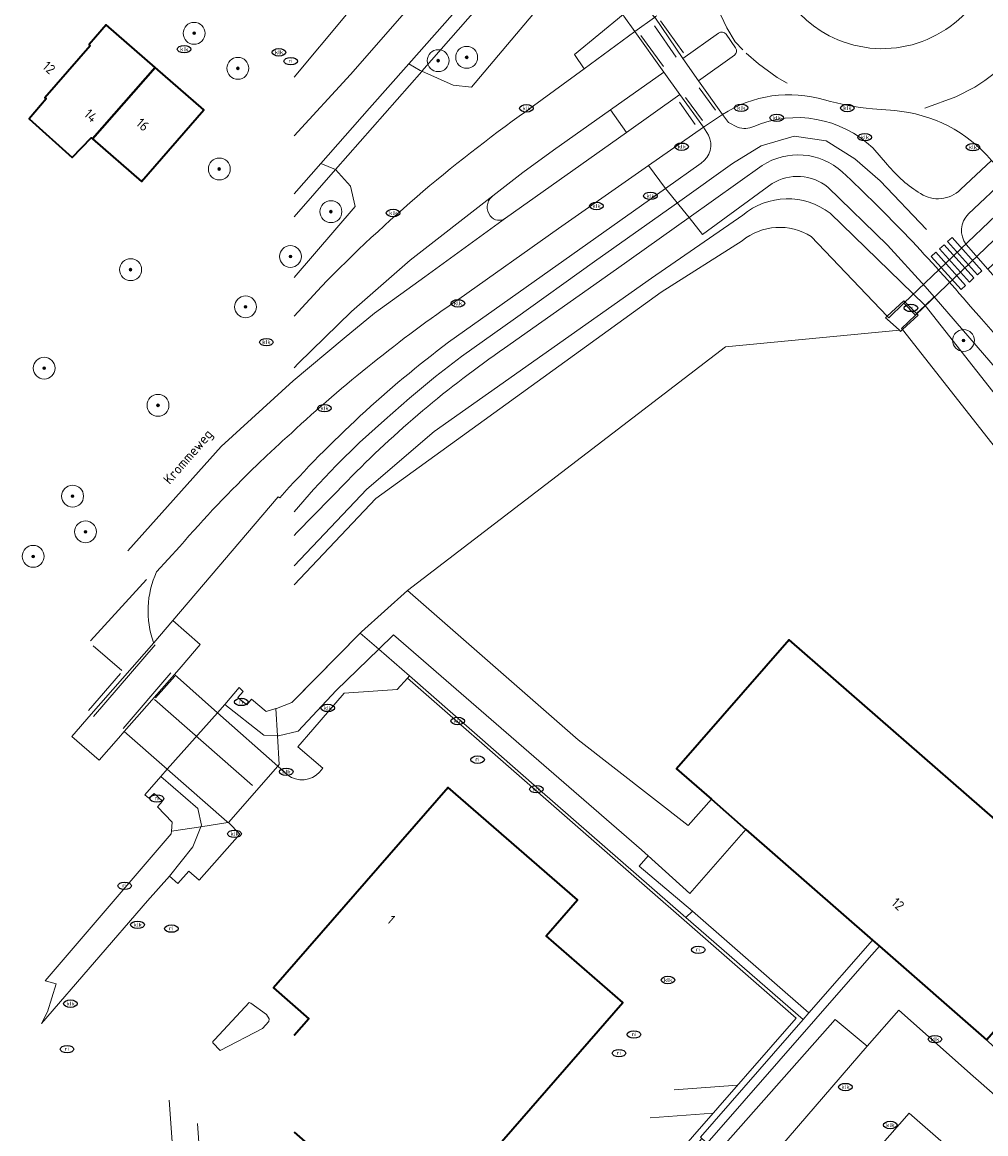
# Model space of a CAD drawing. Header units: metres. Extents: x 103671 to 105190, y 427150 to 429171.
# Tile 177 of 256: x 103672 to 103760, y 428050 to 428152. Entities that reach past the tile are written whole.
import ezdxf
from ezdxf.enums import TextEntityAlignment as Align

# ---------------------------------------------------------------- set-up
doc = ezdxf.new("R2010")
doc.units = ezdxf.units.M
for name, color, linetype, lineweight in [('B-WE-GR-BEPLANTING_CULTUUR_BODEMBEDEKKER-GV', 253, 'Continuous', 18), ('B-WE-GR-BEPLANTING_CULTUUR_BOSPLANTSOEN-GV', 253, 'Continuous', 18), ('B-WE-GR-BEPLANTING_CULTUUR_HEESTERS-GV', 253, 'Continuous', 18), ('B-WE-GR-BOOM-S', 253, 'Continuous', 25), ('B-WE-GR-GROENVOORZIENING-GV', 253, 'Continuous', 18), ('B-WE-IE-MEUBILAIR-S', 253, 'Continuous', 25), ('B-WE-IE-TERREINAFSCHEIDING_KUNSTMATIG_HEKWERK-G', 253, 'IE-TERREINAFSCHEIDING_KUNSTMATIG-SO', 18), ('B-WE-IE-TERREINAFSCHEIDING_KUNSTMATIG_MUUR-G', 253, 'IE-TERREINAFSCHEIDING_KUNSTMATIG-SO', 18), ('B-WE-IE-TERREINAFSCHEIDING_KUNSTMATIG_MUUR-GV', 253, 'Continuous', 18), ('B-WE-KW-KUNSTWERK_DUIKER-GV', 253, 'Continuous', 18), ('B-WE-OG-BEBOUWING-GV', 253, 'Continuous', 35), ('B-WE-OG-BEBOUWING-T18', 7, 'Continuous', 18), ('B-WE-OG-TERREIN_BEGROEID-GV', 253, 'Continuous', 18), ('B-WE-OG-TERREIN_ERF-GV', 253, 'Continuous', 18), ('B-WE-OG-TERREIN_OEVER-GV', 253, 'Continuous', 18), ('B-WE-OG-TOPOGRAFIE-T18', 7, 'Continuous', 18), ('B-WE-OG-WATER_SLOOT-GV', 253, 'Continuous', 18), ('B-WE-OG-WEG-GV', 253, 'Continuous', 18), ('B-WE-VH-GESLOTENVERHARDING_ASFALT-GV', 253, 'Continuous', 18), ('B-WE-VH-GESLOTENVERHARDING_BETON-GV', 253, 'Continuous', 18), ('B-WE-VH-OPENVERHARDING-GV', 253, 'Continuous', 18), ('B-WE-VH-OPENVERHARDING_BETONSTRAATSTEEN-GV', 253, 'Continuous', 18), ('B-WE-VH-OPENVERHARDING_SIERBESTRATING-GV', 253, 'Continuous', 18), ('B-WE-VH-OPENVERHARDING_TEGEL-GV', 253, 'Continuous', 18), ('B-WE-VW-MARKERING_PICTOGRAM-G', 253, 'Continuous', 18)]:
    doc.layers.add(name, color=color, linetype=linetype, lineweight=lineweight)
doc.styles.add('NLCS-ISO', font='NLCS-ISO.ttf')
doc.styles.add('NLCS-ISO-M500-T18', font='NLCS-ISO.ttf', dxfattribs={"height": 0.9})
doc.linetypes.add('IE-TERREINAFSCHEIDING_KUNSTMATIG-SO', pattern='A,4,[82,NLCS.SHX,S=0.75,R=90,X=0,Y=0],4,-2', length=10)

# ---------------------------------------------------------------- blocks, each defined once
blk = doc.blocks.new('SIE-MEUBILAIR_PUT_KOLK-SO')
blk.add_ellipse((0, 0), major_axis=(1.25, 0), ratio=0.54)
at = {"style": 'NLCS-ISO'}
blk.add_text('klk', height=0.75, dxfattribs=at).set_placement((0.03, 0), align=Align.MIDDLE_CENTER)
blk = doc.blocks.new('SIE-MEUBILAIR_PUT_RIOOLPUT-SO')
blk.add_ellipse((0, 0), major_axis=(1.25, 0), ratio=0.54)
at = {"style": 'NLCS-ISO'}
blk.add_text('ri', height=0.75, dxfattribs=at).set_placement((-0.04, 0.07), align=Align.MIDDLE_CENTER)
blk = doc.blocks.new('SGR-BOOM_GBKN-SO')
at = {"linetype": 'ByBlock', "lineweight": 18}
h = blk.add_hatch(color=0, dxfattribs=at)
h.dxf.hatch_style = 1
edge = h.paths.add_edge_path()
edge.add_arc((0, 0), 0.25, 0, 360)
at = {"color": 0, "linetype": 'ByBlock', "lineweight": 18}
for radius in [2, 0.25]:
    blk.add_circle((0, 0), radius, dxfattribs=at)
at = {"color": 0, "linetype": 'ByBlock', "lineweight": 18, "style": 'NLCS-ISO'}
blk.add_attdef('SOORT', (2.5, 0), '', height=1.5, dxfattribs=at)

msp = doc.modelspace()

# ---------------------------------------------------------------- linework, layer by layer
at = {"layer": 'B-WE-GR-BEPLANTING_CULTUUR_BODEMBEDEKKER-GV', "flags": 128}
msp.add_lwpolyline([(103696.327, 428141.615), (103701.489, 428147.247), (103707.917, 428154.616), (103714.123, 428161.801), (103723.088, 428172.097), (103720.094, 428175.008), (103701.953, 428153.685), (103701.129, 428152.717), (103696.327, 428147.005)], dxfattribs=at)
for points in [[(103706.688, 428100.076), (103702.49, 428096.298), (103702.384, 428096.191), (103704.065, 428094.721), (103705.43, 428096.042), (103728.078, 428076.4), (103728.687, 428075.844), (103732.48, 428072.385), (103737.615, 428078.256), (103734.454, 428081.021), (103732.347, 428078.613), (103722.27, 428086.446)], [(103732.123, 428070.216), (103732.733, 428070.779), (103727.853, 428074.891), (103728.687, 428075.844), (103728.078, 428076.4), (103705.43, 428096.042), (103704.065, 428094.721), (103706.862, 428092.276), (103718.759, 428081.875)]]:
    msp.add_lwpolyline(points, close=True, dxfattribs=at)
at = {"layer": 'B-WE-GR-BEPLANTING_CULTUUR_BOSPLANTSOEN-GV', "flags": 128}
for points in [[(103738.945, 428177.043), (103736.08, 428179.533), (103708.017, 428147.536), (103710.86, 428146.26), (103712.543, 428146.091), (103725.881, 428161.916), (103731.416, 428167.891)], [(103696.327, 428128.68), (103701.903, 428135.176), (103701.492, 428137.04), (103700.123, 428138.551), (103696.327, 428134.236)]]:
    msp.add_lwpolyline(points, dxfattribs=at)
at = {"layer": 'B-WE-GR-BEPLANTING_CULTUUR_HEESTERS-GV', "flags": 128}
msp.add_lwpolyline([(103689.582, 428058.045), (103693.455, 428060.073), (103694.037, 428060.69), (103694.047, 428060.942), (103693.803, 428061.353), (103692.394, 428062.365), (103692.215, 428062.421), (103689.105, 428059.065), (103688.916, 428058.87), (103688.903, 428058.751)], close=True, dxfattribs=at)
at = {"layer": 'B-WE-GR-GROENVOORZIENING-GV', "flags": 128}
msp.add_lwpolyline([(103732.733, 428070.779), (103732.123, 428070.216), (103742.849, 428060.882), (103743.368, 428061.477)], close=True, dxfattribs=at)
at = {"layer": 'B-WE-IE-TERREINAFSCHEIDING_KUNSTMATIG_HEKWERK-G', "flags": 128}
for points in [[(103702.384, 428096.191), (103704.065, 428094.721), (103706.862, 428092.276), (103718.759, 428081.875), (103732.123, 428070.216)], [(103685.129, 428078.085), (103687.807, 428078.493), (103690.284, 428078.869), (103690.328, 428078.876), (103694.854, 428084.025), (103694.985, 428084.174), (103694.821, 428086.794), (103694.666, 428089.289)], [(103743.368, 428061.477), (103732.733, 428070.779), (103732.123, 428070.216), (103742.849, 428060.882), (103733.446, 428050.121), (103733.568, 428050.021), (103734.083, 428049.595)], [(103734.083, 428049.595), (103743.991, 428060.932)]]:
    msp.add_lwpolyline(points, dxfattribs=at)
at = {"layer": 'B-WE-IE-TERREINAFSCHEIDING_KUNSTMATIG_MUUR-G', "flags": 128}
for points in [[(103749.186, 428068.134), (103743.368, 428061.477), (103742.849, 428060.882)], [(103743.991, 428060.932), (103748.661, 428066.275), (103749.809, 428067.589)]]:
    msp.add_lwpolyline(points, dxfattribs=at)
at = {"layer": 'B-WE-IE-TERREINAFSCHEIDING_KUNSTMATIG_MUUR-GV', "flags": 128}
for points in [[(103751.924, 428123.928), (103753.332, 428125.253), (103753.205, 428125.38), (103752.045, 428126.543), (103750.515, 428125.153), (103750.656, 428125.006), (103752.042, 428126.336), (103753.088, 428125.246), (103751.824, 428124.033)], [(103749.809, 428067.589), (103749.186, 428068.134), (103743.368, 428061.477), (103742.849, 428060.882), (103733.446, 428050.121), (103733.568, 428050.021), (103734.083, 428049.595), (103743.991, 428060.932), (103748.661, 428066.275)]]:
    msp.add_lwpolyline(points, close=True, dxfattribs=at)
msp.add_lwpolyline([(103733.446, 428050.121), (103742.849, 428060.882), (103732.123, 428070.216), (103718.759, 428081.875), (103706.862, 428092.276), (103706.685, 428092.074), (103718.597, 428081.656), (103742.21, 428061.004), (103723.25, 428039.326)], dxfattribs=at)
at = {"layer": 'B-WE-KW-KUNSTWERK_DUIKER-GV', "flags": 128}
msp.add_lwpolyline([(103780.223, 428151.218), (103779.247, 428152.28), (103752.042, 428126.336), (103753.088, 428125.246)], close=True, dxfattribs=at)
at = {"layer": 'B-WE-OG-BEBOUWING-GV', "flags": 128}
for points in [[(103677.91, 428141.35), (103683.64, 428147.88), (103679.18, 428151.77), (103678.197, 428150.648), (103677.6, 428149.97), (103677.72, 428149.86), (103673.57, 428145.11), (103673.7, 428145), (103672.12, 428143.19), (103676.048, 428139.635), (103677.81, 428141.437)], [(103683.64, 428147.88), (103677.91, 428141.35), (103682.39, 428137.46), (103688.1, 428144)], [(103764.722, 428064.907), (103767.156, 428067.694), (103769.91, 428070.849), (103741.568, 428095.59), (103731.276, 428083.801), (103734.454, 428081.021), (103737.615, 428078.256), (103749.186, 428068.134), (103749.809, 428067.589), (103759.593, 428059.031)]]:
    msp.add_lwpolyline(points, close=True, dxfattribs=at)
msp.add_lwpolyline([(103696.327, 428050.575), (103706.619, 428041.582), (103712.335, 428048.141), (103713.239, 428047.353), (103726.373, 428062.423), (103719.362, 428068.533), (103722.213, 428071.805), (103710.415, 428082.087), (103694.444, 428063.761), (103697.671, 428060.949), (103696.327, 428059.423)], dxfattribs=at)
at = {"layer": 'B-WE-OG-TERREIN_BEGROEID-GV'}
for points in [[(103744.797, 428144.914, 0.219408), (103735.457, 428143.578)], [(103749.157, 428144.094, -0.0454446), (103744.797, 428144.914)], [(103760.039, 428139.375, 0.1986321), (103751.204, 428143.932)], [(103738.334, 428142.488, -0.299641), (103749.197, 428140.529)], [(103736.849, 428142.412, 0.2006648), (103738.334, 428142.488)], [(103750.534, 428138.992, 0.0836764), (103753.567, 428136.348)], [(103753.567, 428136.348, 0.3491297), (103757.213, 428136.711)], [(103711.37, 428126.715, 0.0362093), (103696.084, 428114.47)], [(103695.019, 428108.537, -0.0490288), (103710.439, 428122.773)], [(103696.084, 428114.47, 0.0089198), (103692.946, 428111.554)], [(103692.946, 428111.554, 0.022115), (103685.887, 428104.116)], [(103683.765, 428101.792, 0.1941623), (103683.498, 428095.318)], [(103695.756, 428083.223, 0.3898876), (103698.644, 428083.495)]]:
    msp.add_lwpolyline(points, format="xyb", dxfattribs=at)
at = {"layer": 'B-WE-OG-TERREIN_BEGROEID-GV', "flags": 128}
for points in [[(103751.204, 428143.932), (103749.157, 428144.094)], [(103735.457, 428143.578), (103736.005, 428142.855), (103736.849, 428142.412)], [(103749.197, 428140.529), (103750.534, 428138.992)], [(103710.439, 428122.773), (103730.248, 428136.824), (103728.718, 428138.919), (103720.488, 428133.16), (103711.37, 428126.715)], [(103757.213, 428136.711), (103760.039, 428139.375)], [(103683.498, 428095.318), (103683.517, 428095.302), (103685.254, 428097.343), (103694.883, 428108.656), (103695.019, 428108.537)], [(103685.887, 428104.116), (103683.765, 428101.792)], [(103706.862, 428092.276), (103704.065, 428094.721), (103700.175, 428090.957), (103696.721, 428087.228), (103694.903, 428086.789), (103694.821, 428086.794), (103694.985, 428084.174), (103694.854, 428084.025), (103695.756, 428083.223)], [(103698.644, 428083.495), (103698.952, 428083.843), (103696.661, 428085.8), (103698.042, 428087.393), (103700.912, 428090.703), (103705.748, 428091.024), (103706.685, 428092.074), (103706.862, 428092.276)]]:
    msp.add_lwpolyline(points, dxfattribs=at)
for points in [[(103689.992, 428089.669), (103689.35, 428088.917), (103694.854, 428084.025), (103694.985, 428084.174), (103694.821, 428086.794), (103693.58, 428086.874)], [(103684.745, 428083.749), (103684.151, 428083.074), (103687.527, 428080.165), (103687.871, 428078.652), (103687.807, 428078.493), (103690.284, 428078.869), (103690.186, 428078.981)], [(103687.807, 428078.493), (103687.07, 428076.655), (103684.938, 428073.97), (103685.718, 428073.313), (103686.716, 428074.447), (103687.665, 428073.626), (103691.373, 428077.805), (103690.328, 428078.876), (103690.284, 428078.869)]]:
    msp.add_lwpolyline(points, close=True, dxfattribs=at)
at = {"layer": 'B-WE-OG-TERREIN_ERF-GV', "flags": 128}
msp.add_lwpolyline([(103737.615, 428078.256), (103732.48, 428072.385), (103728.687, 428075.844), (103727.853, 428074.891), (103732.733, 428070.779), (103743.368, 428061.477), (103749.186, 428068.134)], close=True, dxfattribs=at)
at = {"layer": 'B-WE-OG-TERREIN_OEVER-GV', "flags": 128}
for points in [[(103736.08, 428179.533), (103735.194, 428180.304), (103706.807, 428148.217), (103707.853, 428147.609), (103708.017, 428147.536)], [(103708.004, 428147.521), (103708.017, 428147.536), (103707.853, 428147.609), (103706.807, 428148.217), (103703.216, 428144.158), (103698.781, 428139.115), (103700.111, 428138.565), (103700.123, 428138.551), (103704.633, 428143.678)], [(103753.974, 428126.113), (103753.205, 428125.38), (103753.332, 428125.253), (103751.924, 428123.928), (103761.762, 428111.407), (103780.489, 428077.448), (103784.611, 428070.751), (103787.638, 428074.287), (103783.919, 428080.693), (103765.212, 428111.838)], [(103704.065, 428094.721), (103702.384, 428096.191), (103696.122, 428089.863), (103694.723, 428089.305), (103694.666, 428089.289), (103694.821, 428086.794), (103694.903, 428086.789), (103696.721, 428087.228), (103700.175, 428090.957)], [(103694.666, 428089.289), (103693.778, 428089.037), (103692.456, 428090.161), (103692.002, 428089.642), (103691.188, 428090.294), (103691.696, 428090.848), (103691.309, 428091.214), (103689.992, 428089.669), (103693.58, 428086.874), (103694.821, 428086.794)], [(103687.527, 428080.165), (103684.151, 428083.074), (103682.698, 428081.42), (103683.057, 428081.095), (103683.553, 428081.531), (103684.326, 428080.826), (103683.843, 428080.304), (103685.187, 428078.903), (103685.129, 428078.085), (103687.807, 428078.493), (103687.871, 428078.652)], [(103682.95, 428071.726), (103684.938, 428073.97), (103687.07, 428076.655), (103687.807, 428078.493), (103685.129, 428078.085), (103685.113, 428077.858), (103673.599, 428064.407), (103674.588, 428064.136), (103673.811, 428061.571), (103673.266, 428060.518)]]:
    msp.add_lwpolyline(points, close=True, dxfattribs=at)
for points in [[(103696.327, 428134.236), (103700.123, 428138.551), (103700.111, 428138.565), (103698.781, 428139.115), (103696.327, 428136.325)], [(103737.318, 428134.37), (103728.982, 428128.619), (103709.144, 428114.624), (103702.973, 428109.343), (103696.327, 428102.346)], [(103743.567, 428132.43), (103750.515, 428125.153), (103752.045, 428126.543), (103753.205, 428125.38), (103753.974, 428126.113), (103753.943, 428126.15), (103745.306, 428134.56)], [(103696.327, 428100.601), (103703.807, 428108.493), (103729.866, 428127.356), (103737.267, 428132.04)]]:
    msp.add_lwpolyline(points, dxfattribs=at)
at = {"layer": 'B-WE-OG-TERREIN_OEVER-GV'}
for points in [[(103745.306, 428134.56, 0.3530323), (103737.318, 428134.37)], [(103737.267, 428132.04, -0.3238067), (103743.567, 428132.43)]]:
    msp.add_lwpolyline(points, format="xyb", dxfattribs=at)
at = {"layer": 'B-WE-OG-WATER_SLOOT-GV', "flags": 128}
for points in [[(103696.327, 428136.325), (103698.781, 428139.115), (103703.216, 428144.158), (103706.807, 428148.217), (103735.194, 428180.304), (103740.731, 428186.563), (103758.053, 428206.648), (103755.729, 428209.178), (103748.691, 428201.229), (103740.567, 428191.799), (103732.983, 428183.12), (103723.249, 428172.281), (103723.088, 428172.097), (103714.123, 428161.801), (103707.917, 428154.616), (103701.489, 428147.247), (103696.327, 428141.615)], [(103737.267, 428132.04), (103729.866, 428127.356), (103703.807, 428108.493), (103696.327, 428100.601)], [(103750.515, 428125.153), (103743.567, 428132.43)], [(103696.327, 428090.07), (103702.384, 428096.191), (103702.49, 428096.298), (103706.688, 428100.076), (103735.731, 428122.358), (103751.634, 428123.884), (103750.5, 428124.871), (103750.349, 428125.008), (103750.515, 428125.153)], [(103780.489, 428077.448), (103761.762, 428111.407), (103751.924, 428123.928), (103751.739, 428123.754), (103751.634, 428123.884), (103735.731, 428122.358), (103706.688, 428100.076), (103722.27, 428086.446), (103732.347, 428078.613), (103734.454, 428081.021), (103731.276, 428083.801), (103741.568, 428095.59), (103769.91, 428070.849), (103767.156, 428067.694), (103775.846, 428060.511), (103778.371, 428058.423), (103780.595, 428056.585), (103789.612, 428048.675), (103783.341, 428041.526), (103793.573, 428030.323), (103799.56, 428030.443), (103800.286, 428032.214)]]:
    msp.add_lwpolyline(points, dxfattribs=at)
at = {"layer": 'B-WE-OG-WATER_SLOOT-GV'}
msp.add_lwpolyline([(103743.567, 428132.43, 0.3238067), (103737.267, 428132.04)], format="xyb", dxfattribs=at)
at = {"layer": 'B-WE-OG-WEG-GV', "flags": 128}
for points in [[(103726.353, 428155.193), (103727.893, 428159.053), (103731.416, 428167.891), (103725.881, 428161.916), (103712.543, 428146.091), (103710.86, 428146.26), (103708.017, 428147.536), (103708.004, 428147.521), (103704.633, 428143.678), (103700.123, 428138.551), (103701.492, 428137.04), (103701.903, 428135.176), (103696.327, 428128.68)], [(103718.208, 428144.356), (103722.819, 428147.745), (103721.944, 428149.072), (103726.406, 428152.708)], [(103739.995, 428137.264), (103733.631, 428132.62), (103732.412, 428134.166), (103725.776, 428129.454), (103715.565, 428122.221)], [(103745.306, 428134.56), (103753.943, 428126.15), (103753.974, 428126.113), (103754.808, 428126.908), (103753.983, 428127.867), (103750.531, 428131.63), (103745.083, 428136.945)], [(103696.327, 428102.346), (103702.973, 428109.343), (103709.144, 428114.624), (103728.982, 428128.619), (103737.318, 428134.37)], [(103696.327, 428125.159), (103698.834, 428127.875)], [(103760.549, 428120.24), (103754.808, 428126.908), (103753.974, 428126.113), (103765.212, 428111.838), (103783.919, 428080.693), (103787.638, 428074.287), (103788.417, 428075.197), (103783.259, 428084.164), (103772.774, 428102.475)], [(103701.21, 428110.105), (103696.573, 428105.391), (103696.327, 428105.106)]]:
    msp.add_lwpolyline(points, dxfattribs=at)
at = {"layer": 'B-WE-OG-WEG-GV'}
for points in [[(103698.834, 428127.875, -0.0463831), (103718.208, 428144.356)], [(103745.083, 428136.945, 0.3193804), (103739.995, 428137.264)], [(103737.318, 428134.37, -0.3530323), (103745.306, 428134.56)], [(103715.565, 428122.221, 0.0491512), (103701.21, 428110.105)]]:
    msp.add_lwpolyline(points, format="xyb", dxfattribs=at)
at = {"layer": 'B-WE-VH-GESLOTENVERHARDING_ASFALT-GV'}
for points in [[(103746.005, 428150.408, -0.7459945), (103748.217, 428170.419)], [(103755.356, 428169.147, -0.9354246), (103746.005, 428150.408)], [(103735.102, 428151.022, -0.3848791), (103735.809, 428150.928)], [(103736.665, 428149.68, -0.391755), (103736.559, 428148.991)], [(103735.457, 428143.578, -0.219408), (103744.797, 428144.914)], [(103744.797, 428144.914, 0.0454446), (103749.157, 428144.094)], [(103718.208, 428144.356, 0.0463831), (103698.834, 428127.875)], [(103751.204, 428143.932, -0.1986321), (103760.039, 428139.375)], [(103749.197, 428140.529, 0.299641), (103738.334, 428142.488)], [(103738.334, 428142.488, -0.2006648), (103736.849, 428142.412)], [(103734.186, 428141.699, -0.3816266), (103733.516, 428139.142)], [(103739.089, 428138.908, -0.3436295), (103746.411, 428138.328)], [(103753.567, 428136.348, -0.0836764), (103750.534, 428138.992)], [(103746.411, 428138.328, -0.0292609), (103758.129, 428126.021)], [(103757.213, 428136.711, -0.3491297), (103753.567, 428136.348)], [(103714.26, 428134.313, -0.4021273), (103714.399, 428136.066)], [(103715.66, 428134.102, -0.4092479), (103714.26, 428134.313)], [(103757.735, 428131.709, -0.3835907), (103757.941, 428134.488)], [(103696.084, 428114.47, -0.0362093), (103711.37, 428126.715)], [(103710.439, 428122.773, 0.0490288), (103695.019, 428108.537)], [(103701.21, 428110.105, -0.0491512), (103715.565, 428122.221)], [(103692.946, 428111.554, -0.0089198), (103696.084, 428114.47)], [(103685.887, 428104.116, -0.022115), (103692.946, 428111.554)], [(103683.498, 428095.318, -0.1941623), (103683.765, 428101.792)]]:
    msp.add_lwpolyline(points, format="xyb", dxfattribs=at)
at = {"layer": 'B-WE-VH-GESLOTENVERHARDING_ASFALT-GV', "flags": 128}
for points in [[(103726.406, 428152.708), (103726.448, 428152.573), (103727.461, 428151.157), (103729.245, 428152.442), (103728.784, 428153.107)], [(103729.461, 428152.598), (103729.353, 428152.52), (103729.299, 428152.481), (103731.836, 428148.705), (103735.102, 428151.022)], [(103714.399, 428136.066), (103714.484, 428136.156), (103717.221, 428138.272), (103720.019, 428140.307), (103725.236, 428144.008), (103730.104, 428147.461), (103727.461, 428151.157), (103722.819, 428147.745), (103718.208, 428144.356)], [(103735.809, 428150.928), (103736.665, 428149.68)], [(103736.559, 428148.991), (103733.279, 428146.656), (103735.457, 428143.578)], [(103720.488, 428133.16), (103728.718, 428138.919), (103733.719, 428142.419), (103731.578, 428145.4), (103726.702, 428141.939), (103715.66, 428134.102)], [(103749.157, 428144.094), (103751.204, 428143.932)], [(103736.849, 428142.412), (103736.005, 428142.855), (103735.457, 428143.578), (103733.719, 428142.419), (103734.186, 428141.699)], [(103750.534, 428138.992), (103749.197, 428140.529)], [(103733.516, 428139.142), (103730.248, 428136.824), (103732.412, 428134.166), (103739.089, 428138.908)], [(103757.941, 428134.488), (103761.507, 428137.867), (103760.039, 428139.375), (103757.213, 428136.711)], [(103715.565, 428122.221), (103725.776, 428129.454), (103732.412, 428134.166), (103730.248, 428136.824), (103710.439, 428122.773)], [(103711.37, 428126.715), (103720.488, 428133.16)], [(103760.742, 428128.027), (103760.832, 428128.161), (103759.71, 428129.446), (103757.735, 428131.709)], [(103698.834, 428127.875), (103696.327, 428125.159)], [(103758.129, 428126.021), (103759.139, 428124.909), (103760.628, 428123.193), (103763.314, 428120.066), (103765.54, 428117.094), (103769.232, 428111.808), (103771.878, 428107.577), (103774.673, 428102.968), (103779.425, 428094.711), (103789.099, 428077.424), (103799.762, 428058.875), (103813.084, 428035.757)], [(103696.327, 428105.106), (103696.573, 428105.391), (103701.21, 428110.105)], [(103683.765, 428101.792), (103685.887, 428104.116)], [(103677.809, 428088.77), (103683.517, 428095.302), (103683.498, 428095.318)]]:
    msp.add_lwpolyline(points, dxfattribs=at)
msp.add_lwpolyline([(103685.406, 428092.421), (103686.009, 428093.121), (103687.757, 428095.152), (103685.254, 428097.343), (103683.517, 428095.302), (103677.809, 428088.77), (103676.045, 428086.752), (103678.537, 428084.572), (103680.302, 428086.589), (103680.823, 428087.185)], close=True, dxfattribs=at)
at = {"layer": 'B-WE-VH-GESLOTENVERHARDING_BETON-GV', "flags": 128}
msp.add_lwpolyline([(103751.634, 428123.884), (103751.739, 428123.754), (103751.924, 428123.928), (103751.824, 428124.033), (103753.088, 428125.246), (103752.042, 428126.336), (103750.656, 428125.006), (103750.515, 428125.153), (103750.349, 428125.008), (103750.5, 428124.871)], close=True, dxfattribs=at)
at = {"layer": 'B-WE-VH-OPENVERHARDING-GV', "flags": 128}
for points in [[(103764.329, 428134.848), (103761.507, 428137.867), (103757.941, 428134.488)], [(103757.735, 428131.709), (103759.71, 428129.446), (103764.897, 428134.243)], [(103696.327, 428038.384), (103697.354, 428037.488), (103699.803, 428035.351), (103710.992, 428025.588), (103711.248, 428025.882), (103710.928, 428031.218), (103711.48, 428031.851), (103714.306, 428029.385), (103719.388, 428035.21), (103715.96, 428038.201), (103716.486, 428038.804), (103723.25, 428039.326), (103742.21, 428061.004), (103718.597, 428081.656), (103706.685, 428092.074), (103705.748, 428091.024), (103700.912, 428090.703), (103698.042, 428087.393), (103696.661, 428085.8), (103698.952, 428083.843), (103698.644, 428083.495)], [(103695.756, 428083.223), (103694.854, 428084.025), (103690.328, 428078.876), (103691.373, 428077.805), (103687.665, 428073.626), (103686.716, 428074.447), (103685.718, 428073.313), (103684.938, 428073.97)], [(103696.327, 428059.423), (103697.671, 428060.949), (103694.444, 428063.761), (103710.415, 428082.087), (103722.213, 428071.805), (103719.362, 428068.533), (103726.373, 428062.423), (103713.239, 428047.353), (103712.335, 428048.141), (103706.619, 428041.582), (103696.327, 428050.575)]]:
    msp.add_lwpolyline(points, dxfattribs=at)
at = {"layer": 'B-WE-VH-OPENVERHARDING-GV'}
for points in [[(103757.941, 428134.488, 0.3835907), (103757.735, 428131.709)], [(103698.644, 428083.495, -0.3898876), (103695.756, 428083.223)]]:
    msp.add_lwpolyline(points, format="xyb", dxfattribs=at)
at = {"layer": 'B-WE-VH-OPENVERHARDING-GV', "flags": 128}
msp.add_lwpolyline([(103694.037, 428060.69), (103693.455, 428060.073), (103689.582, 428058.045), (103688.903, 428058.751), (103688.916, 428058.87), (103689.105, 428059.065), (103692.215, 428062.421), (103692.394, 428062.365), (103693.803, 428061.353), (103694.047, 428060.942)], close=True, dxfattribs=at)
at = {"layer": 'B-WE-VH-OPENVERHARDING_BETONSTRAATSTEEN-GV', "flags": 128}
for points in [[(103727.461, 428151.157), (103726.448, 428152.573), (103726.406, 428152.708), (103721.944, 428149.072), (103722.819, 428147.745)], [(103731.578, 428145.4), (103730.104, 428147.461), (103725.236, 428144.008), (103726.702, 428141.939)], [(103689.35, 428088.917), (103685.406, 428092.421), (103680.823, 428087.185), (103684.745, 428083.749)], [(103694.854, 428084.025), (103689.35, 428088.917), (103684.745, 428083.749), (103690.186, 428078.981), (103690.284, 428078.869), (103690.328, 428078.876)], [(103724.281, 428013.361), (103720.896, 428016.326), (103752.526, 428052.329), (103755.905, 428049.357), (103758.282, 428047.281), (103761.66, 428044.308), (103730.027, 428008.363), (103726.614, 428011.317), (103726.212, 428011.669), (103724.654, 428013.034)]]:
    msp.add_lwpolyline(points, close=True, dxfattribs=at)
for points in [[(103735.102, 428151.022), (103731.836, 428148.705), (103733.279, 428146.656), (103736.559, 428148.991)], [(103736.665, 428149.68), (103735.809, 428150.928)], [(103726.702, 428141.939), (103725.236, 428144.008), (103720.019, 428140.307), (103717.221, 428138.272), (103714.484, 428136.156), (103714.399, 428136.066)], [(103715.66, 428134.102), (103726.702, 428141.939)], [(103734.186, 428141.699), (103733.719, 428142.419), (103728.718, 428138.919), (103730.248, 428136.824), (103733.516, 428139.142)], [(103734.946, 428004.59), (103761.021, 428034.153), (103766.37, 428040.217), (103769.904, 428043.123), (103769.271, 428043.678), (103770.495, 428045.073), (103758.373, 428055.708), (103751.578, 428061.729), (103748.692, 428058.441), (103719.997, 428025.151), (103716.08, 428020.624), (103716.043, 428020.611), (103715.382, 428020.435), (103714.326, 428020.285), (103713.099, 428020.3), (103711.822, 428020.578), (103732.658, 428002.304), (103733.705, 428001.385), (103734.202, 428000.949)]]:
    msp.add_lwpolyline(points, dxfattribs=at)
at = {"layer": 'B-WE-VH-OPENVERHARDING_BETONSTRAATSTEEN-GV'}
for points in [[(103735.809, 428150.928, 0.3848791), (103735.102, 428151.022)], [(103736.559, 428148.991, 0.391755), (103736.665, 428149.68)], [(103733.516, 428139.142, 0.3816266), (103734.186, 428141.699)], [(103714.399, 428136.066, 0.4021273), (103714.26, 428134.313)], [(103714.26, 428134.313, 0.4092479), (103715.66, 428134.102)]]:
    msp.add_lwpolyline(points, format="xyb", dxfattribs=at)
at = {"layer": 'B-WE-VH-OPENVERHARDING_SIERBESTRATING-GV'}
for points in [[(103748.217, 428170.419, 0.7459945), (103746.005, 428150.408)], [(103746.005, 428150.408, 0.9354246), (103755.356, 428169.147)]]:
    msp.add_lwpolyline(points, format="xyb", dxfattribs=at)
at = {"layer": 'B-WE-VH-OPENVERHARDING_SIERBESTRATING-GV', "flags": 128}
msp.add_lwpolyline([(103696.327, 428147.005), (103701.129, 428152.717), (103701.953, 428153.685), (103699.66, 428155.652), (103696.327, 428158.511)], dxfattribs=at)
at = {"layer": 'B-WE-VH-OPENVERHARDING_TEGEL-GV', "flags": 128}
for points in [[(103733.279, 428146.656), (103731.836, 428148.705), (103729.299, 428152.481), (103729.245, 428152.442), (103727.461, 428151.157), (103730.104, 428147.461), (103731.578, 428145.4), (103733.719, 428142.419), (103735.457, 428143.578)], [(103777.968, 428053.591), (103775.818, 428055.482), (103773.379, 428057.627), (103767.974, 428051.507), (103761.6, 428057.105), (103759.593, 428059.031), (103749.809, 428067.589), (103748.661, 428066.275), (103743.991, 428060.932), (103734.083, 428049.595), (103735.057, 428048.749), (103745.774, 428060.88), (103748.692, 428058.441), (103751.578, 428061.729), (103758.373, 428055.708), (103770.495, 428045.073), (103777.576, 428053.144)], [(103721.163, 428034.789), (103722.069, 428033.994), (103716.81, 428028.004), (103719.997, 428025.151), (103748.692, 428058.441), (103745.774, 428060.88), (103735.057, 428048.749), (103734.083, 428049.595), (103733.568, 428050.021), (103720.73, 428035.164)], [(103755.905, 428049.357), (103752.526, 428052.329), (103720.896, 428016.326), (103724.281, 428013.361), (103735.86, 428026.579), (103737.189, 428028.073)]]:
    msp.add_lwpolyline(points, close=True, dxfattribs=at)
at = {"layer": 'B-WE-VH-OPENVERHARDING_TEGEL-GV'}
for points in [[(103746.411, 428138.328, 0.3436295), (103739.089, 428138.908)], [(103739.995, 428137.264, -0.3193804), (103745.083, 428136.945)], [(103758.129, 428126.021, 0.0292609), (103746.411, 428138.328)]]:
    msp.add_lwpolyline(points, format="xyb", dxfattribs=at)
at = {"layer": 'B-WE-VH-OPENVERHARDING_TEGEL-GV', "flags": 128}
for points in [[(103739.089, 428138.908), (103732.412, 428134.166)], [(103732.412, 428134.166), (103733.631, 428132.62), (103739.995, 428137.264)], [(103745.083, 428136.945), (103750.531, 428131.63), (103753.983, 428127.867), (103754.808, 428126.908), (103760.549, 428120.24)], [(103812.226, 428033.742), (103817.945, 428023.703), (103824.564, 428012.134), (103825.868, 428013.453), (103824.073, 428016.549), (103819.458, 428024.616), (103813.084, 428035.757), (103799.762, 428058.875), (103789.099, 428077.424), (103779.425, 428094.711), (103774.673, 428102.968), (103771.878, 428107.577), (103769.232, 428111.808), (103765.54, 428117.094), (103763.314, 428120.066), (103760.628, 428123.193), (103759.139, 428124.909), (103758.129, 428126.021)]]:
    msp.add_lwpolyline(points, dxfattribs=at)
at = {"layer": 'B-WE-VW-MARKERING_PICTOGRAM-G', "flags": 128}
for points in [[(103735.027, 428153.294), (103735.864, 428151.497)], [(103729.808, 428152.151), (103731.904, 428149.218)], [(103729.257, 428151.693), (103731.242, 428148.824)], [(103735.864, 428151.497), (103736.625, 428150.217)], [(103730.076, 428147.957), (103728.012, 428150.795)], [(103736.625, 428150.217), (103737.324, 428149.501)], [(103737.63, 428149.172), (103738.764, 428148.204)], [(103738.764, 428148.204), (103740.472, 428146.948)], [(103740.472, 428146.948), (103741.388, 428146.433)], [(103759.443, 428146.691), (103760.913, 428147.801)], [(103733.334, 428146.022), (103734.815, 428143.972)], [(103756.795, 428145.186), (103758.515, 428146.087)], [(103758.515, 428146.087), (103759.443, 428146.691)], [(103732.089, 428145.123), (103733.649, 428143.026)], [(103753.945, 428144.158), (103756.795, 428145.186)], [(103731.553, 428144.698), (103732.971, 428142.664)], [(103736.393, 428139.089), (103739.006, 428140.718)], [(103739.006, 428140.718), (103742.005, 428141.592)], [(103742.005, 428141.592), (103744.942, 428141.18)], [(103744.942, 428141.18), (103747.567, 428139.542)], [(103731.57, 428135.667), (103736.393, 428139.089)], [(103747.567, 428139.542), (103749.859, 428137.52)], [(103749.859, 428137.52), (103754.114, 428133.074)], [(103714.484, 428136.156), (103706.949, 428130.253)], [(103723.77, 428130.134), (103731.57, 428135.667)], [(103708.291, 428128.741), (103715.66, 428134.102)], [(103755.711, 428131.675), (103755.298, 428131.305)], [(103758.439, 428128.639), (103755.711, 428131.675)], [(103756.44, 428132.331), (103756.028, 428131.96)], [(103756.028, 428131.96), (103758.756, 428128.924)], [(103759.168, 428129.295), (103756.44, 428132.331)], [(103754.945, 428130.987), (103754.533, 428130.617)], [(103754.533, 428130.617), (103757.261, 428127.581)], [(103757.674, 428127.951), (103754.945, 428130.987)], [(103755.298, 428131.305), (103758.027, 428128.268)], [(103706.949, 428130.253), (103701.59, 428125.567)], [(103716.557, 428124.975), (103723.77, 428130.134)], [(103703.67, 428125.44), (103708.291, 428128.741)], [(103758.027, 428128.268), (103758.439, 428128.639)], [(103758.756, 428128.924), (103759.168, 428129.295)], [(103757.261, 428127.581), (103757.674, 428127.951)], [(103701.59, 428125.567), (103696.698, 428120.816)], [(103700.919, 428123.141), (103703.67, 428125.44)], [(103711.632, 428121.472), (103716.557, 428124.975)], [(103696.237, 428119.228), (103700.919, 428123.141)], [(103709.245, 428119.639), (103711.632, 428121.472)], [(103696.698, 428120.816), (103696.327, 428120.416)], [(103706.887, 428117.654), (103709.245, 428119.639)], [(103689.687, 428113.253), (103696.237, 428119.228)], [(103704.597, 428115.659), (103706.887, 428117.654)], [(103702.307, 428113.592), (103704.597, 428115.659)], [(103700.178, 428111.51), (103702.307, 428113.592)], [(103689.687, 428113.253), (103681.152, 428103.698)], [(103698.118, 428109.307), (103700.178, 428111.51)], [(103696.327, 428107.268), (103698.118, 428109.307)], [(103682.849, 428101.089), (103677.732, 428095.484)], [(103677.973, 428095.033), (103680.612, 428092.763)], [(103678.004, 428088.581), (103683.637, 428095.103)], [(103677.538, 428089.128), (103680.483, 428092.494)], [(103680.724, 428087.47), (103685.085, 428092.559)], [(103685.444, 428092.262), (103683.687, 428090.283)], [(103683.577, 428090.12), (103692.533, 428082.257)], [(103731.058, 428054.455), (103736.854, 428054.88)], [(103684.922, 428053.496), (103685.327, 428047.983)], [(103687.504, 428051.389), (103687.919, 428045.72)], [(103728.872, 428051.893), (103734.609, 428052.313)]]:
    msp.add_lwpolyline(points, dxfattribs=at)

# ---------------------------------------------------------------- block references
at = {"layer": 'B-WE-GR-BOOM-S', "xscale": 0.5, "yscale": 0.5, "zscale": 0.5}
for p in [(103687.2, 428151), (103709.5, 428148.5), (103712.1, 428148.8), (103691.2, 428147.8), (103689.5, 428138.6), (103699.7, 428134.7), (103696, 428130.6), (103681.4, 428129.4), (103691.9, 428126), (103757.489, 428122.934), (103673.5, 428120.4), (103683.9, 428117), (103676.1, 428108.7), (103677.283, 428105.449), (103672.5, 428103.2)]:
    msp.add_blockref('SGR-BOOM_GBKN-SO', p, dxfattribs=at)
at = {"layer": 'B-WE-IE-MEUBILAIR-S', "xscale": 0.5, "yscale": 0.5, "zscale": 0.5}
for name, p in [('SIE-MEUBILAIR_PUT_KOLK-SO', (103686.29, 428149.55)), ('SIE-MEUBILAIR_PUT_KOLK-SO', (103694.95, 428149.26)), ('SIE-MEUBILAIR_PUT_RIOOLPUT-SO', (103696.027, 428148.451)), ('SIE-MEUBILAIR_PUT_KOLK-SO', (103717.56, 428144.14)), ('SIE-MEUBILAIR_PUT_KOLK-SO', (103737.17, 428144.19)), ('SIE-MEUBILAIR_PUT_KOLK-SO', (103746.87, 428144.17)), ('SIE-MEUBILAIR_PUT_KOLK-SO', (103740.42, 428143.27)), ('SIE-MEUBILAIR_PUT_KOLK-SO', (103748.47, 428141.5)), ('SIE-MEUBILAIR_PUT_KOLK-SO', (103731.738, 428140.636)), ('SIE-MEUBILAIR_PUT_KOLK-SO', (103758.34, 428140.59)), ('SIE-MEUBILAIR_PUT_KOLK-SO', (103728.89, 428136.14)), ('SIE-MEUBILAIR_PUT_KOLK-SO', (103705.38, 428134.58)), ('SIE-MEUBILAIR_PUT_KOLK-SO', (103723.95, 428135.22)), ('SIE-MEUBILAIR_PUT_KOLK-SO', (103711.3, 428126.32)), ('SIE-MEUBILAIR_PUT_RIOOLPUT-SO', (103752.679, 428125.901)), ('SIE-MEUBILAIR_PUT_KOLK-SO', (103693.8, 428122.78)), ('SIE-MEUBILAIR_PUT_KOLK-SO', (103699.1, 428116.74)), ('SIE-MEUBILAIR_PUT_RIOOLPUT-SO', (103691.501, 428089.899)), ('SIE-MEUBILAIR_PUT_KOLK-SO', (103699.41, 428089.35)), ('SIE-MEUBILAIR_PUT_KOLK-SO', (103711.29, 428088.16)), ('SIE-MEUBILAIR_PUT_RIOOLPUT-SO', (103713.1, 428084.624)), ('SIE-MEUBILAIR_PUT_KOLK-SO', (103695.62, 428083.52)), ('SIE-MEUBILAIR_PUT_KOLK-SO', (103718.47, 428081.93)), ('SIE-MEUBILAIR_PUT_RIOOLPUT-SO', (103683.795, 428081.068)), ('SIE-MEUBILAIR_PUT_KOLK-SO', (103690.89, 428077.85)), ('SIE-MEUBILAIR_PUT_RIOOLPUT-SO', (103680.855, 428073.092)), ('SIE-MEUBILAIR_PUT_KOLK-SO', (103682.03, 428069.54)), ('SIE-MEUBILAIR_PUT_RIOOLPUT-SO', (103685.123, 428069.187)), ('SIE-MEUBILAIR_PUT_RIOOLPUT-SO', (103733.258, 428067.252)), ('SIE-MEUBILAIR_PUT_KOLK-SO', (103730.49, 428064.49)), ('SIE-MEUBILAIR_PUT_KOLK-SO', (103675.9, 428062.33)), ('SIE-MEUBILAIR_PUT_RIOOLPUT-SO', (103727.378, 428059.51)), ('SIE-MEUBILAIR_PUT_RIOOLPUT-SO', (103675.591, 428058.172)), ('SIE-MEUBILAIR_PUT_KOLK-SO', (103754.88, 428059.08)), ('SIE-MEUBILAIR_PUT_RIOOLPUT-SO', (103726.014, 428057.809)), ('SIE-MEUBILAIR_PUT_KOLK-SO', (103746.7, 428054.71)), ('SIE-MEUBILAIR_PUT_KOLK-SO', (103750.79, 428051.24))]:
    msp.add_blockref(name, p, dxfattribs=at)

# ---------------------------------------------------------------- texts
at = {"layer": 'B-WE-OG-BEBOUWING-T18', "style": 'NLCS-ISO-M500-T18'}
for s, rotation, p in [('12', 318.9, (103673.942, 428147.854)), ('14', 317.9, (103677.764, 428143.477)), ('16', 319, (103682.507, 428142.656)), ('12', 318.8, (103751.498, 428071.426)), ('1', 318.9, (103705.206, 428070.022))]:
    msp.add_text(s, height=0.9, rotation=rotation, dxfattribs=at).set_placement(p, align=Align.MIDDLE)
at = {"layer": 'B-WE-OG-TOPOGRAFIE-T18', "style": 'NLCS-ISO-M500-T18'}
msp.add_text('Krommeweg', height=0.9, rotation=49.1, dxfattribs=at).set_placement((103686.736, 428112.223), align=Align.MIDDLE)

doc.saveas('drawing.dxf')
